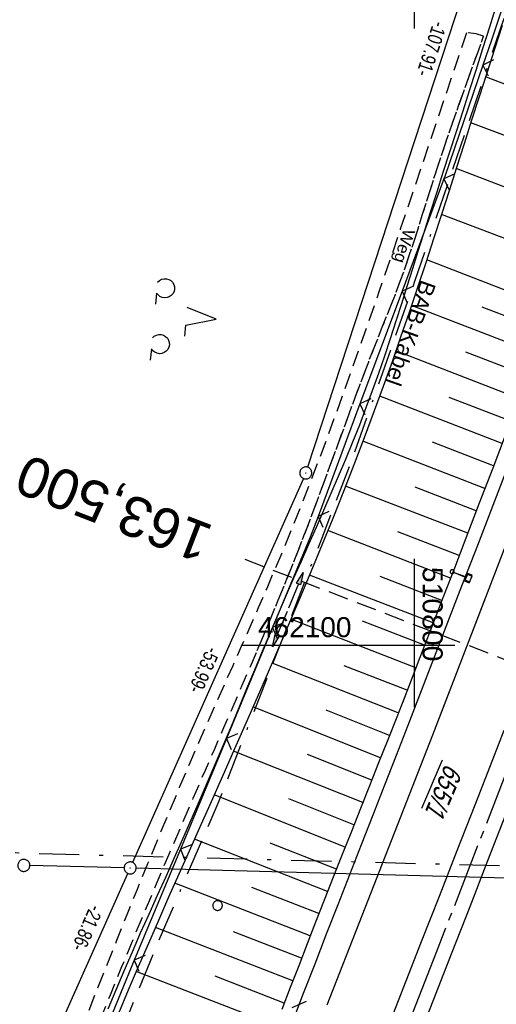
# Model space of a CAD drawing. Extents: x 510409 to 510963, y 461447 to 462240.
# Tile 22 of 25: x 510751 to 510810, y 462055 to 462178. Entities that reach past the tile are written whole.
import ezdxf
from ezdxf.enums import TextEntityAlignment as Align

# ---------------------------------------------------------------- set-up
doc = ezdxf.new("R2010")
doc.units = 0
doc.header["$LTSCALE"] = 10
doc.header["$MEASUREMENT"] = 0
for name, pattern in [('ACAD_ISO16W100', [73, 15, -6.5, 15, -6.5, 15, -7, 1, -7]), ('ACHSE', [5.5, 4, -0.5, 0.5, -0.5]), ('AUSGEZOGEN', [0]), ('LT00', [0]), ('LT08', [0.42, 0.2, -0.1, 0.02, -0.1]), ('LT11', [0.3, 0.2, -0.1]), ('LT17', [0.15, 0.1, -0.05])]:
    doc.linetypes.add(name, pattern=pattern)
doc.layers.get('0').update_dxf_attribs({"linetype": 'LT00'})
for name, color, linetype in [('--EK_FBR', 1, 'LT00'), ('--EK_ST-93-1', 30, 'LT17'), ('--EL_DFK_AB_L', 21, 'LT00'), ('--EL_DFK_AB_P', 7, 'LT00'), ('-AX-093', 35, 'ACHSE'), ('ABSTAND', 8, 'LT00'), ('BAB-KABEL', 220, 'ACAD_ISO16W100'), ('BAB-KABEL_TEXT', 221, 'Continuous'), ('BEMAßUNG', 255, 'Continuous'), ('DFK_AB_FLNR', 7, 'Continuous'), ('DFK_AB_L', 21, 'LT00'), ('DFK_AB_P', 7, 'LT00'), ('DFK_GZPKT', 250, 'LT00'), ('DFK_KATASTER', 250, 'LT00'), ('DFK_NUTZUNG', 250, 'LT00'), ('DFK_VERMPKT', 252, 'LT00'), ('FELDWEG_TEXT', 1, 'Continuous'), ('GEMEINDEGRENZE', 3, 'LT08'), ('PFEIL', 140, 'AUSGEZOGEN'), ('V106_AFBR_BAB', 250, 'LT00'), ('V106_BOESCH', 250, 'LT00'), ('V106_BOSCHUNG', 250, 'LT00'), ('V106_ERDWEG', 250, 'LT11'), ('V106_GRABEN', 250, 'LT00'), ('V106_LD_MARK', 250, 'LT00'), ('V106_RASTER', 250, 'LT00'), ('V106_SCHILD_K', 1, 'LT00'), ('V106_ZAUN', 40, 'LT00'), ('V107_AFBR_BAB', 250, 'LT00'), ('V107_BOESCH', 250, 'LT00'), ('V107_BOSCHUNG', 250, 'LT00'), ('V107_ERDWEG', 250, 'LT11'), ('V107_GRABEN', 250, 'LT00'), ('V107_LD_MARK', 250, 'LT00'), ('V107_RASTER', 250, 'LT00'), ('V107_SCHILD_K', 1, 'LT00'), ('V107_ZAUN', 40, 'LT00')]:
    doc.layers.add(name, color=color, linetype=linetype)
doc.styles.add('Beschrift', font='ARIAL.TTF')
doc.styles.get("Standard").update_dxf_attribs({"font": 'ARIAL.TTF'})

# ---------------------------------------------------------------- blocks, each defined once
blk = doc.blocks.new('SYMB7010')
at = {"color": 0, "linetype": 'ByBlock'}
for points in [[(-0.031408, 0.499213), (-0.093728, 0.49134), (-0.15457, 0.475719), (-0.212975, 0.452595), (-0.268021, 0.422333), (-0.31884, 0.385411), (-0.36463, 0.342411), (-0.40467, 0.29401), (-0.438329, 0.240973), (-0.465074, 0.184136), (-0.484486, 0.124395), (-0.496256, 0.062692), (-0.5002, 0)], [(-0.5002, 0), (-0.496256, -0.062692), (-0.484486, -0.124395), (-0.465075, -0.184136), (-0.438329, -0.240973), (-0.404671, -0.29401), (-0.36463, -0.342411), (-0.31884, -0.385411), (-0.268021, -0.422333), (-0.212975, -0.452595), (-0.154571, -0.475719), (-0.093728, -0.49134), (-0.031408, -0.499213), (0.031408, -0.499213)], [(0.5002, 0), (0.496256, 0.062692), (0.484485, 0.124395), (0.465074, 0.184136), (0.438329, 0.240973), (0.40467, 0.29401), (0.36463, 0.342411), (0.31884, 0.385411), (0.268021, 0.422333), (0.212975, 0.452595), (0.15457, 0.475719), (0.093728, 0.49134), (0.031408, 0.499213), (-0.031408, 0.499213)], [(0.031408, -0.499213), (0.093728, -0.491341), (0.15457, -0.475719), (0.212975, -0.452595), (0.268021, -0.422333), (0.31884, -0.385411), (0.36463, -0.342411), (0.404671, -0.294011), (0.438329, -0.240974), (0.465075, -0.184136), (0.484486, -0.124395), (0.496256, -0.062692), (0.500201, 0)]]:
    blk.add_lwpolyline(points, dxfattribs=at)
blk = doc.blocks.new('SYMB0003')
at = {"color": 0, "linetype": 'ByBlock'}
for p, q in [((-0.015712, 0), (0.010166, 0.012015)), ((0, -0.021257), (-0.015712, 0)), ((0.010166, 0.012015), (0, -0.021257))]:
    blk.add_line(p, q, dxfattribs=at)
for points in [[(-0.031395, 0.499013), (-0.093691, 0.491144), (-0.154509, 0.475528), (-0.21289, 0.452414), (-0.267913, 0.422164), (-0.318712, 0.385257), (-0.364484, 0.342274), (-0.404509, 0.293893), (-0.438154, 0.240877), (-0.464888, 0.184062), (-0.484292, 0.124345), (-0.496058, 0.062667), (-0.5, 0)], [(-0.5, 0), (-0.496058, -0.062667), (-0.484292, -0.124345), (-0.464888, -0.184062), (-0.438154, -0.240877), (-0.404509, -0.293893), (-0.364485, -0.342274), (-0.318712, -0.385257), (-0.267914, -0.422164), (-0.21289, -0.452414), (-0.154509, -0.475529), (-0.093691, -0.491144), (-0.031395, -0.499014), (0.031395, -0.499014)], [(0.5, 0), (0.496057, 0.062667), (0.484292, 0.124345), (0.464888, 0.184062), (0.438153, 0.240877), (0.404509, 0.293893), (0.364484, 0.342274), (0.318712, 0.385257), (0.267913, 0.422164), (0.21289, 0.452414), (0.154509, 0.475528), (0.093691, 0.491144), (0.031395, 0.499013), (-0.031395, 0.499013)], [(0.031395, -0.499014), (0.093691, -0.491144), (0.154509, -0.475529), (0.21289, -0.452414), (0.267914, -0.422164), (0.318712, -0.385257), (0.364485, -0.342274), (0.404509, -0.293893), (0.438154, -0.240877), (0.464889, -0.184062), (0.484292, -0.124345), (0.496058, -0.062667), (0.5, 0)]]:
    blk.add_lwpolyline(points, dxfattribs=at)
blk = doc.blocks.new('Pfreil3')
at = {"layer": 'PFEIL'}
blk.add_hatch(color=256, dxfattribs=at).paths.add_polyline_path([(-1.55, 0.27), (-1.55, -0.27), (0, 0)])
for p, q in [((-1.55, 0), (-4.83, 0)), ((-1.55, -0.27), (-1.55, 0.27)), ((-1.55, 0.27), (0, 0)), ((0, 0), (-1.55, -0.27))]:
    blk.add_line(p, q, dxfattribs=at)
blk = doc.blocks.new('SYMB1263')
at = {"color": 0, "linetype": 'ByBlock'}
for p, q in [((0.014231, 0.098982), (-0.014231, 0.098982)), ((-0.014231, -0.098982), (0.014232, -0.098982))]:
    blk.add_line(p, q, dxfattribs=at)
for points in [[(0, 0.1), (0, 0.75), (0.18, 0.75), (0.18, 1), (-0.18, 1), (-0.18, 0.75), (0, 0.75)], [(-0.014231, 0.098982), (-0.041542, 0.090963), (-0.065486, 0.075575), (-0.084125, 0.054064), (-0.095949, 0.028173), (-0.1, 0)], [(-0.1, 0), (-0.095949, -0.028173), (-0.084125, -0.054064), (-0.065486, -0.075575), (-0.041541, -0.090963), (-0.014231, -0.098982)], [(0.1, 0), (0.095949, 0.028173), (0.084125, 0.054064), (0.065486, 0.075575), (0.041541, 0.090963), (0.014231, 0.098982)], [(0.014232, -0.098982), (0.041542, -0.090963), (0.065486, -0.075575), (0.084125, -0.054064), (0.095949, -0.028173), (0.1, 0)]]:
    blk.add_lwpolyline(points, dxfattribs=at)
blk = doc.blocks.new('SYMB0024')
at = {"color": 0, "linetype": 'ByBlock'}
for p, q in [((-0.5, 0.5), (0, 0)), ((0, 0), (0.5, 0.5))]:
    blk.add_line(p, q, dxfattribs=at)
blk = doc.blocks.new('_Oblique')
at = {"color": 0, "linetype": 'ByBlock', "lineweight": -2}
blk.add_line((-0.5, -0.5), (0.5, 0.5), dxfattribs=at)
blk = doc.blocks.new('SYMB7201')
at = {"color": 0, "linetype": 'ByBlock'}
for p, q in [((0, 0.385), (-0.11, 0.015)), ((-0.255, -0.385), (-0.115, -0.385)), ((0.445, -0.385), (0.585, -0.385))]:
    blk.add_line(p, q, dxfattribs=at)
for points in [[(0.25, 0.015), (0.11, 0.015), (0, 0.385)], [(-0.393816, -0.383308), (-0.416239, -0.362945), (-0.432849, -0.337617), (-0.442589, -0.308936), (-0.444836, -0.27873), (-0.439449, -0.248923), (-0.426769, -0.221415), (-0.407606, -0.197958), (-0.38318, -0.180047), (-0.355047, -0.168823), (-0.325, -0.165), (-0.294953, -0.168823), (-0.26682, -0.180047), (-0.242394, -0.197959), (-0.223231, -0.221415), (-0.210551, -0.248923), (-0.205164, -0.27873), (-0.207411, -0.308936), (-0.21715, -0.337617), (-0.233761, -0.362945), (-0.256184, -0.383308)], [(0.306185, -0.383308), (0.283761, -0.362945), (0.267151, -0.337617), (0.257411, -0.308936), (0.255164, -0.27873), (0.260552, -0.248923), (0.273231, -0.221415), (0.292394, -0.197958), (0.31682, -0.180047), (0.344953, -0.168823), (0.375, -0.165), (0.405047, -0.168823), (0.43318, -0.180047), (0.457606, -0.197959), (0.476769, -0.221415), (0.489449, -0.248923), (0.494836, -0.27873), (0.492589, -0.308936), (0.48285, -0.337617), (0.466239, -0.362945), (0.443816, -0.383308)]]:
    blk.add_lwpolyline(points, dxfattribs=at)

msp = doc.modelspace()

# ---------------------------------------------------------------- linework, layer by layer
at = {"layer": '--EK_FBR'}
for points in [[(510834.5, 462182.29), (510833.29, 462179.08), (510831.97, 462175.59), (510830.66, 462172.1), (510829.35, 462168.61), (510828.04, 462165.12), (510826.73, 462161.63), (510825.41, 462158.15), (510823.91, 462154.22), (510822.41, 462150.29), (510820.9, 462146.37), (510819.39, 462142.44), (510817.87, 462138.52), (510816.36, 462134.6), (510814.23, 462129.06), (510812.09, 462123.53), (510809.96, 462118), (510807.83, 462112.46), (510805.66, 462106.84), (510803.49, 462101.21), (510801.31, 462095.59), (510800.02, 462092.26)], [(510848.49, 462176.31), (510847.73, 462174.28), (510846.1, 462169.9), (510844.46, 462165.53), (510842.82, 462161.16), (510841.18, 462156.79), (510839.54, 462152.42), (510837.78, 462147.77), (510836.01, 462143.11), (510834.25, 462138.46), (510832.48, 462133.81), (510830.7, 462129.16), (510828.57, 462123.56), (510826.43, 462117.95), (510824.28, 462112.35), (510822.14, 462106.74), (510817.86, 462095.63), (510813.57, 462084.53), (510811.34, 462078.8), (510809.11, 462073.07), (510806.88, 462067.34), (510804.65, 462061.61), (510802.94, 462057.23), (510801.23, 462052.86)], [(510812.09, 462123.53), (510809.96, 462118), (510807.83, 462112.46), (510805.66, 462106.84), (510803.49, 462101.21), (510801.31, 462095.59), (510799.13, 462089.97), (510797.68, 462086.24), (510796.22, 462082.51), (510794.77, 462078.78), (510793.31, 462075.05), (510791.85, 462071.32), (510790.4, 462067.59), (510788.96, 462063.89), (510787.53, 462060.18), (510786.09, 462056.48), (510784.65, 462052.77)], [(510811.16, 462089.35), (510809.73, 462085.69), (510807.5, 462080.01), (510805.28, 462074.32), (510803.06, 462068.63), (510800.83, 462062.94), (510797.94, 462055.58), (510795.06, 462048.23)]]:
    msp.add_lwpolyline(points, dxfattribs=at)
at = {"layer": '--EK_ST-93-1', "ltscale": 2.5}
msp.add_line((510816.16, 462096.3), (510778.83, 462110.7), dxfattribs=at)
at = {"layer": '--EL_DFK_AB_L'}
for p, q in [((510809.75, 462192.86), (510786.63, 462122.22)), ((510786.1, 462120.82), (510764.77, 462072.87)), ((510818.02, 462070.74), (510765.21, 462072.16)), ((510755.88, 462052.9), (510764.16, 462071.49))]:
    msp.add_line(p, q, dxfattribs=at)
at = {"layer": '-AX-093', "ltscale": 0.2}
msp.add_lwpolyline([(510846.81, 462177.02), (510838.94, 462156.03), (510829.99, 462132.38), (510820.96, 462108.76), (510811.86, 462085.17), (510802.68, 462061.61), (510793.43, 462038.08), (510784.1, 462014.58), (510774.7, 461991.1), (510765.23, 461967.66), (510755.68, 461944.25), (510746.06, 461920.86), (510736.36, 461897.51), (510726.59, 461874.19), (510716.75, 461850.9), (510706.83, 461827.64), (510696.84, 461804.41), (510686.78, 461781.21)], dxfattribs=at)
at = {"layer": 'BAB-KABEL', "ltscale": 0.03, "flags": 128}
msp.add_lwpolyline([(510815.21, 462190.53), (510811.58, 462179.56), (510799.99, 462145.42), (510792.3, 462123.57), (510788.4, 462113.38), (510775.42, 462080.22), (510767.99, 462063.07), (510763.58, 462052.25), (510748.97, 462015.85), (510734.11, 461980.27), (510735.75, 461974.12), (510736.3, 461969.77), (510735.01, 461960.35), (510733.54, 461953.45), (510732.61, 461950.41), (510729.47, 461946.14), (510717.02, 461929.17), (510709.92, 461919.39), (510706.51, 461914.6), (510702.82, 461908.04), (510700.42, 461898.74), (510695.62, 461884.42), (510690.81, 461869.93), (510686.88, 461857.98), (510685.04, 461853.83), (510680.25, 461842.12), (510675.81, 461831.33), (510671.31, 461820.47), (510665.83, 461807.09), (510656.08, 461788.01), (510650.66, 461774.89), (510648.64, 461770.11), (510642.06, 461754.06), (510636.12, 461740.44), (510627.53, 461719.32), (510619.09, 461699.24), (510611.54, 461681.69), (510608.24, 461670.02), (510604.02, 461655.46), (510601.7, 461651), (510594.84, 461637.69), (510586.41, 461620.58), (510581.53, 461610.56), (510577.23, 461600.39), (510569.71, 461582.7), (510561.2, 461562.13), (510551.36, 461540.29), (510542.35, 461520.11), (510535.47, 461505.34)], dxfattribs=at)
at = {"layer": 'DFK_AB_L'}
for p, q in [((510809.75, 462192.86), (510786.63, 462122.22)), ((510786.1, 462120.82), (510764.77, 462072.87)), ((510818.02, 462070.74), (510765.21, 462072.16)), ((510755.88, 462052.9), (510764.16, 462071.49))]:
    msp.add_line(p, q, dxfattribs=at)
at = {"layer": 'DFK_KATASTER'}
msp.add_line((510763.71, 462072.2), (510751.93, 462072.48), dxfattribs=at)
at = {"layer": 'GEMEINDEGRENZE', "ltscale": 2.5, "flags": 128}
msp.add_lwpolyline([(510945.49, 462085.16), (510892.45, 462077.18), (510863.76, 462074.03), (510849.73, 462074.6), (510849.28, 462073.45), (510818.76, 462072.22), (510751.23, 462074), (510714.51, 462075.57), (510708.76, 462062.67), (510699.36, 462039.39), (510687.22, 462002.53), (510677.74, 461974.03), (510652.62, 461972.43), (510599.25, 462005.24)], dxfattribs=at)
at = {"layer": 'V106_AFBR_BAB'}
msp.add_lwpolyline([(510834.5, 462182.29), (510833.29, 462179.08), (510831.97, 462175.59), (510830.66, 462172.1), (510829.35, 462168.61), (510828.04, 462165.12), (510826.73, 462161.63), (510825.41, 462158.15), (510823.91, 462154.22), (510822.41, 462150.29), (510820.9, 462146.37), (510819.39, 462142.44), (510817.87, 462138.52), (510816.36, 462134.6), (510814.23, 462129.06), (510812.09, 462123.53), (510809.96, 462118), (510807.83, 462112.46), (510805.66, 462106.84), (510803.49, 462101.21), (510801.31, 462095.59), (510800.02, 462092.26)], dxfattribs=at)
at = {"layer": 'V106_BOESCH'}
msp.add_lwpolyline([(510832.93, 462182.96), (510831.78, 462179.84), (510830.47, 462176.34), (510829.16, 462172.85), (510827.84, 462169.36), (510826.52, 462165.87), (510825.19, 462162.38), (510823.86, 462158.9), (510820.85, 462151.02), (510817.83, 462143.14), (510814.81, 462135.27), (510813.13, 462130.89), (510811.44, 462126.51), (510809.76, 462122.13), (510808.07, 462117.75), (510806.39, 462113.37), (510804.96, 462109.64), (510803.53, 462105.92), (510802.1, 462102.19), (510800.66, 462098.47), (510799.21, 462094.75), (510798.46, 462092.82)], dxfattribs=at)
at = {"layer": 'V106_BOSCHUNG'}
for p, q in [((510825.97, 462164.44), (510808.85, 462170.97)), ((510823.84, 462158.84), (510807.01, 462165.25)), ((510821.69, 462153.23), (510805.19, 462159.52)), ((510819.55, 462147.63), (510803.36, 462153.8)), ((510817.39, 462142), (510801.51, 462148.11)), ((510815.24, 462136.39), (510799.61, 462142.43)), ((510816.31, 462139.19), (510808.44, 462142.23)), ((510813.09, 462130.79), (510797.65, 462136.75)), ((510814.16, 462133.59), (510806.4, 462136.59)), ((510810.93, 462125.19), (510795.63, 462131.1)), ((510812.01, 462127.99), (510804.33, 462130.95)), ((510808.78, 462119.59), (510793.53, 462125.48)), ((510809.86, 462122.39), (510802.22, 462125.34)), ((510806.63, 462113.99), (510791.37, 462119.88)), ((510807.7, 462116.79), (510800.08, 462119.73)), ((510804.48, 462108.39), (510789.14, 462114.31)), ((510805.55, 462111.19), (510797.91, 462114.14)), ((510802.32, 462102.78), (510786.85, 462108.76)), ((510803.4, 462105.58), (510795.7, 462108.56)), ((510800.16, 462097.18), (510784.53, 462103.24)), ((510801.24, 462099.99), (510793.47, 462102.99)), ((510799.06, 462094.37), (510791.21, 462097.43))]:
    msp.add_line(p, q, dxfattribs=at)
at = {"layer": 'V106_ERDWEG', "flags": 128}
for points in [[(510806.47, 462176.5), (510805.06, 462172.29), (510803.65, 462168.09), (510802.24, 462163.88), (510800.82, 462159.67), (510799.52, 462155.82), (510798.21, 462151.96), (510796.9, 462148.1), (510795.57, 462144.25), (510794.24, 462140.4), (510793.22, 462137.49), (510792.2, 462134.58), (510791.16, 462131.68), (510790.11, 462128.78), (510789.05, 462125.88), (510787.96, 462122.99), (510786.86, 462120.12), (510785.73, 462117.24), (510784.58, 462114.39), (510783.58, 462111.95), (510782.56, 462109.52), (510781.52, 462107.1), (510780.47, 462104.68), (510779.41, 462102.26), (510778.42, 462100.01)], [(510808.61, 462176.05), (510807.7, 462176.34), (510806.47, 462176.5)], [(510780.33, 462099.33), (510780.74, 462100.3), (510781.86, 462102.95), (510782.96, 462105.62), (510784.05, 462108.29), (510785.12, 462110.97), (510786.17, 462113.65), (510787, 462115.82), (510787.81, 462117.99), (510788.62, 462120.17), (510789.42, 462122.35), (510790.22, 462124.53), (510791.01, 462126.7), (510791.81, 462128.88), (510792.62, 462131.06), (510793.43, 462133.23), (510794.26, 462135.4), (510795.1, 462137.56), (510795.96, 462139.72), (510796.37, 462140.74), (510796.78, 462141.76), (510797.19, 462142.79), (510797.6, 462143.81), (510798.21, 462145.46), (510798.81, 462147.12), (510799.37, 462148.79), (510799.93, 462150.46), (510800.46, 462152.14), (510801, 462153.82), (510801.52, 462155.5), (510802.05, 462157.18), (510802.59, 462158.86), (510803.3, 462161.03), (510804.03, 462163.18), (510804.77, 462165.34), (510805.52, 462167.48), (510806.28, 462169.63), (510807.05, 462171.77), (510807.83, 462173.91), (510808.61, 462176.05)]]:
    msp.add_lwpolyline(points, dxfattribs=at)
at = {"layer": 'V106_GRABEN'}
for points in [[(510810.18, 462179.9), (510809.33, 462177.2), (510808.49, 462174.49), (510807.64, 462171.79), (510806.82, 462169.23), (510806.01, 462166.68), (510805.18, 462164.13), (510804.36, 462161.58), (510803.54, 462159.03), (510802.72, 462156.47), (510801.9, 462153.92), (510801.09, 462151.36), (510800.4, 462149.18), (510799.72, 462146.99), (510799.04, 462144.81), (510798.35, 462142.63), (510797.65, 462140.45), (510796.94, 462138.27), (510796.22, 462136.1), (510795.47, 462133.94), (510794.71, 462131.78), (510793.92, 462129.64), (510793.09, 462127.48), (510792.23, 462125.34), (510791.35, 462123.2), (510790.45, 462121.07), (510789.54, 462118.94), (510788.62, 462116.82), (510787.68, 462114.71), (510786.75, 462112.59), (510785.81, 462110.47), (510784.88, 462108.36), (510783.95, 462106.23), (510782.95, 462103.9), (510781.95, 462101.56), (510780.97, 462099.22), (510780.92, 462099.12)], [(510810.95, 462177.39), (510809.97, 462174.42), (510809, 462171.44), (510808.05, 462168.5), (510807.11, 462165.56), (510806.17, 462162.62), (510805.24, 462159.68), (510804.3, 462156.74), (510803.36, 462153.8), (510802.4, 462150.86), (510801.39, 462147.76), (510800.36, 462144.66), (510799.31, 462141.56), (510798.25, 462138.48), (510797.17, 462135.4), (510796.07, 462132.32), (510794.95, 462129.26), (510793.69, 462125.89), (510792.4, 462122.53), (510791.09, 462119.18), (510789.76, 462115.84), (510788.4, 462112.51), (510787.03, 462109.18), (510785.64, 462105.86), (510784.07, 462102.16), (510782.52, 462098.54)]]:
    msp.add_lwpolyline(points, dxfattribs=at)
at = {"layer": 'V106_LD_MARK'}
msp.add_lwpolyline([(510837.37, 462181.06), (510836.72, 462179.3), (510828.2, 462156.62), (510819.61, 462133.97), (510810.95, 462111.35), (510803.14, 462091.15)], dxfattribs=at)
at = {"layer": 'V106_RASTER'}
for p, q in [((510800, 462092.27), (510800, 462110.77)), ((510778.46, 462100), (510805, 462100))]:
    msp.add_line(p, q, dxfattribs=at)
at = {"layer": 'V106_ZAUN'}
for p, q in [((510803.66, 462158.26), (510798.42, 462144.2)), ((510798.42, 462144.2), (510793.17, 462130.15)), ((510793.17, 462130.15), (510787.93, 462116.09)), ((510782.26, 462102.21), (510780.97, 462099.1))]:
    msp.add_line(p, q, dxfattribs=at)
for points in [[(510813.29, 462186.67), (510809.59, 462175.57), (510808.52, 462172.44)], [(510808.52, 462172.44), (510803.76, 462158.52), (510803.66, 462158.26)], [(510787.93, 462116.09), (510786.96, 462113.5), (510782.26, 462102.21)]]:
    msp.add_lwpolyline(points, dxfattribs=at)
at = {"layer": 'V107_AFBR_BAB'}
for points in [[(510848.49, 462176.31), (510847.73, 462174.28), (510846.1, 462169.9), (510844.46, 462165.53), (510842.82, 462161.16), (510841.18, 462156.79), (510839.54, 462152.42), (510837.78, 462147.77), (510836.01, 462143.11), (510834.25, 462138.46), (510832.48, 462133.81), (510830.7, 462129.16), (510828.57, 462123.56), (510826.43, 462117.95), (510824.28, 462112.35), (510822.14, 462106.74), (510817.86, 462095.63), (510813.57, 462084.53), (510811.34, 462078.8), (510809.11, 462073.07), (510806.88, 462067.34), (510804.65, 462061.61), (510802.94, 462057.23), (510801.23, 462052.86)], [(510812.09, 462123.53), (510809.96, 462118), (510807.83, 462112.46), (510805.66, 462106.84), (510803.49, 462101.21), (510801.31, 462095.59), (510799.13, 462089.97), (510797.68, 462086.24), (510796.22, 462082.51), (510794.77, 462078.78), (510793.31, 462075.05), (510791.85, 462071.32), (510790.4, 462067.59), (510788.96, 462063.89), (510787.53, 462060.18), (510786.09, 462056.48), (510784.65, 462052.77)], [(510811.16, 462089.35), (510809.73, 462085.69), (510807.5, 462080.01), (510805.28, 462074.32), (510803.06, 462068.63), (510800.83, 462062.94), (510797.94, 462055.58), (510795.06, 462048.23)]]:
    msp.add_lwpolyline(points, dxfattribs=at)
at = {"layer": 'V107_BOESCH'}
msp.add_lwpolyline([(510811.44, 462126.51), (510809.76, 462122.13), (510808.07, 462117.75), (510806.39, 462113.37), (510804.96, 462109.64), (510803.53, 462105.92), (510802.1, 462102.19), (510800.66, 462098.47), (510799.21, 462094.75), (510797.76, 462091.03), (510796.63, 462088.17), (510795.5, 462085.31), (510794.36, 462082.45), (510793.22, 462079.59), (510792.09, 462076.73), (510790.95, 462073.87), (510789.82, 462071.01), (510788.7, 462068.15), (510787.63, 462065.42), (510786.57, 462062.69), (510785.51, 462059.96), (510784.45, 462057.23), (510783.39, 462054.5)], dxfattribs=at)
at = {"layer": 'V107_BOSCHUNG'}
for p, q in [((510825.97, 462164.44), (510808.85, 462170.97)), ((510823.84, 462158.84), (510807.01, 462165.25)), ((510821.69, 462153.23), (510805.19, 462159.52)), ((510819.55, 462147.63), (510803.36, 462153.8)), ((510817.39, 462142), (510801.51, 462148.11)), ((510815.24, 462136.39), (510799.61, 462142.43)), ((510816.31, 462139.19), (510808.44, 462142.23)), ((510813.09, 462130.79), (510797.65, 462136.75)), ((510814.16, 462133.59), (510806.4, 462136.59)), ((510810.93, 462125.19), (510795.63, 462131.1)), ((510812.01, 462127.99), (510804.33, 462130.95)), ((510808.78, 462119.59), (510793.53, 462125.48)), ((510809.86, 462122.39), (510802.22, 462125.34)), ((510806.63, 462113.99), (510791.37, 462119.88)), ((510807.7, 462116.79), (510800.08, 462119.73)), ((510804.48, 462108.39), (510789.14, 462114.31)), ((510805.55, 462111.19), (510797.91, 462114.14)), ((510802.32, 462102.78), (510786.85, 462108.76)), ((510803.4, 462105.58), (510795.7, 462108.56)), ((510800.16, 462097.18), (510784.53, 462103.24)), ((510801.24, 462099.99), (510793.47, 462102.99)), ((510797.96, 462091.55), (510782.18, 462097.76)), ((510799.06, 462094.37), (510791.21, 462097.43)), ((510795.75, 462085.94), (510779.8, 462092.28)), ((510796.86, 462088.74), (510788.93, 462091.88)), ((510793.53, 462080.37), (510777.38, 462086.78)), ((510794.64, 462083.15), (510786.62, 462086.34)), ((510791.32, 462074.79), (510774.95, 462081.29)), ((510792.42, 462077.58), (510784.29, 462080.81)), ((510789.12, 462069.24), (510772.49, 462075.78)), ((510790.22, 462072.02), (510781.97, 462075.28)), ((510786.95, 462063.68), (510770.04, 462070.26)), ((510788.04, 462066.47), (510779.65, 462069.74)), ((510784.79, 462058.1), (510767.61, 462064.75)), ((510785.87, 462060.9), (510777.35, 462064.2)), ((510782.61, 462052.49), (510765.23, 462059.26)), ((510783.7, 462055.29), (510775.06, 462058.65))]:
    msp.add_line(p, q, dxfattribs=at)
at = {"layer": 'V107_ERDWEG', "flags": 128}
for points in [[(510806.47, 462176.5), (510805.06, 462172.29), (510803.65, 462168.09), (510802.24, 462163.88), (510800.82, 462159.67), (510799.52, 462155.82), (510798.21, 462151.96), (510796.9, 462148.1), (510795.57, 462144.25), (510794.24, 462140.4), (510793.22, 462137.49), (510792.2, 462134.58), (510791.16, 462131.68), (510790.11, 462128.78), (510789.05, 462125.88), (510787.96, 462122.99), (510786.86, 462120.12), (510785.73, 462117.24), (510784.58, 462114.39), (510783.58, 462111.95), (510782.56, 462109.52), (510781.52, 462107.1), (510780.47, 462104.68), (510779.41, 462102.26), (510778.34, 462099.85), (510777.27, 462097.44), (510776.2, 462095.03), (510775.13, 462092.62), (510774.07, 462090.21), (510773.01, 462087.8), (510771.96, 462085.38), (510770.6, 462082.22), (510769.26, 462079.05), (510767.94, 462075.87), (510766.63, 462072.69), (510765.33, 462069.5), (510764.04, 462066.31), (510762.76, 462063.11), (510761.48, 462059.91), (510760.21, 462056.71), (510758.93, 462053.5), (510757.69, 462050.38), (510756.44, 462047.26), (510755.19, 462044.15), (510753.94, 462041.04), (510752.67, 462037.93), (510751.4, 462034.83), (510750.12, 462031.74), (510748.82, 462028.66), (510747.51, 462025.6), (510746.18, 462022.55), (510745.25, 462020.43), (510744.31, 462018.32), (510743.37, 462016.22), (510742.43, 462014.11), (510741.5, 462012), (510740.57, 462009.89), (510739.65, 462007.76), (510738.74, 462005.62), (510737.84, 462003.47), (510736.97, 462001.3), (510736.11, 461999.12), (510735.28, 461996.9), (510734.47, 461994.66), (510733.7, 461992.4), (510733.34, 461991.33), (510732.99, 461990.25), (510732.63, 461989.18), (510732.27, 461988.11), (510731.89, 461987.05), (510731.5, 461986.01), (510731.07, 461984.99), (510730.62, 461983.99), (510730.14, 461983.02), (510729.61, 461982.09), (510729.04, 461981.19), (510728.42, 461980.33), (510727.74, 461979.51), (510727.03, 461978.77), (510726.26, 461978.06), (510725.45, 461977.4), (510724.59, 461976.77), (510723.71, 461976.17), (510722.8, 461975.59), (510721.86, 461975.04), (510720.91, 461974.5), (510719.96, 461973.98), (510719, 461973.46), (510717.99, 461972.92), (510716.99, 461972.39), (510715.98, 461971.88), (510714.97, 461971.39), (510713.95, 461970.93), (510712.92, 461970.52), (510711.87, 461970.15), (510710.8, 461969.84), (510709.99, 461969.64), (510709.17, 461969.47), (510708.35, 461969.32), (510707.51, 461969.18), (510706.68, 461969.05)], [(510808.61, 462176.05), (510807.7, 462176.34), (510806.47, 462176.5)], [(510710.62, 461965.01), (510710.67, 461965.4), (510710.73, 461965.79), (510710.81, 461966.16), (510710.92, 461966.53), (510711.09, 461966.94), (510711.31, 461967.33), (510711.55, 461967.71), (510711.81, 461968.09), (510719.98, 461971.81), (510720.94, 461972.32), (510721.89, 461972.84), (510722.83, 461973.37), (510723.75, 461973.91), (510724.66, 461974.46), (510725.54, 461975.04), (510726.39, 461975.64), (510727.2, 461976.27), (510727.98, 461976.93), (510728.72, 461977.62), (510729.4, 461978.36), (510730.09, 461979.21), (510730.71, 461980.11), (510731.29, 461981.05), (510731.82, 461982.02), (510732.31, 461983.04), (510732.76, 461984.08), (510733.18, 461985.15), (510733.58, 461986.23), (510733.96, 461987.33), (510734.33, 461988.44), (510734.69, 461989.56), (510735.05, 461990.68), (510735.41, 461991.79), (510736.13, 461993.9), (510736.88, 461995.98), (510737.66, 461998.04), (510738.46, 462000.07), (510739.28, 462002.08), (510740.13, 462004.08), (510740.99, 462006.06), (510741.86, 462008.03), (510742.74, 462009.99), (510743.62, 462011.94), (510744.51, 462013.89), (510745.4, 462015.84), (510746.29, 462017.79), (510747.16, 462019.74), (510748.03, 462021.7), (510749.14, 462024.25), (510750.22, 462026.81), (510751.28, 462029.38), (510752.34, 462031.96), (510753.38, 462034.55), (510754.41, 462037.15), (510755.44, 462039.75), (510756.46, 462042.36), (510757.48, 462044.97), (510758.5, 462047.58), (510759.53, 462050.18), (510760.57, 462052.78), (510761.99, 462056.33), (510763.43, 462059.86), (510764.89, 462063.38), (510766.36, 462066.9), (510767.85, 462070.41), (510769.34, 462073.92), (510770.84, 462077.42), (510772.35, 462080.91), (510773.87, 462084.41), (510775.02, 462087.05), (510776.17, 462089.7), (510777.32, 462092.34), (510778.47, 462094.99), (510779.61, 462097.64), (510780.74, 462100.3), (510781.86, 462102.95), (510782.96, 462105.62), (510784.05, 462108.29), (510785.12, 462110.97), (510786.17, 462113.65), (510787, 462115.82), (510787.81, 462117.99), (510788.62, 462120.17), (510789.42, 462122.35), (510790.22, 462124.53), (510791.01, 462126.7), (510791.81, 462128.88), (510792.62, 462131.06), (510793.43, 462133.23), (510794.26, 462135.4), (510795.1, 462137.56), (510795.96, 462139.72), (510796.37, 462140.74), (510796.78, 462141.76), (510797.19, 462142.79), (510797.6, 462143.81), (510798.21, 462145.46), (510798.81, 462147.12), (510799.37, 462148.79), (510799.93, 462150.46), (510800.46, 462152.14), (510801, 462153.82), (510801.52, 462155.5), (510802.05, 462157.18), (510802.59, 462158.86), (510803.3, 462161.03), (510804.03, 462163.18), (510804.77, 462165.34), (510805.52, 462167.48), (510806.28, 462169.63), (510807.05, 462171.77), (510807.83, 462173.91), (510808.61, 462176.05)]]:
    msp.add_lwpolyline(points, dxfattribs=at)
at = {"layer": 'V107_GRABEN'}
for points in [[(510810.18, 462179.9), (510809.33, 462177.2), (510808.49, 462174.49), (510807.64, 462171.79), (510806.82, 462169.23), (510806.01, 462166.68), (510805.18, 462164.13), (510804.36, 462161.58), (510803.54, 462159.03), (510802.72, 462156.47), (510801.9, 462153.92), (510801.09, 462151.36), (510800.4, 462149.18), (510799.72, 462146.99), (510799.04, 462144.81), (510798.35, 462142.63), (510797.65, 462140.45), (510796.94, 462138.27), (510796.22, 462136.1), (510795.47, 462133.94), (510794.71, 462131.78), (510793.92, 462129.64), (510793.09, 462127.48), (510792.23, 462125.34), (510791.35, 462123.2), (510790.45, 462121.07), (510789.54, 462118.94), (510788.62, 462116.82), (510787.68, 462114.71), (510786.75, 462112.59), (510785.81, 462110.47), (510784.88, 462108.36), (510783.95, 462106.23), (510782.95, 462103.9), (510781.95, 462101.56), (510780.97, 462099.22), (510779.99, 462096.88), (510779.01, 462094.54), (510778.04, 462092.19), (510777.06, 462089.85), (510776.08, 462087.51), (510775.09, 462085.17), (510774.1, 462082.83), (510773.09, 462080.5), (510772.05, 462078.14), (510771.01, 462075.78), (510769.96, 462073.43), (510768.9, 462071.08), (510767.84, 462068.73), (510766.78, 462066.38), (510765.73, 462064.02), (510764.69, 462061.66), (510763.66, 462059.3), (510762.65, 462056.93), (510761.65, 462054.55)], [(510810.95, 462177.39), (510809.97, 462174.42), (510809, 462171.44), (510808.05, 462168.5), (510807.11, 462165.56), (510806.17, 462162.62), (510805.24, 462159.68), (510804.3, 462156.74), (510803.36, 462153.8), (510802.4, 462150.86), (510801.39, 462147.76), (510800.36, 462144.66), (510799.31, 462141.56), (510798.25, 462138.48), (510797.17, 462135.4), (510796.07, 462132.32), (510794.95, 462129.26), (510793.69, 462125.89), (510792.4, 462122.53), (510791.09, 462119.18), (510789.76, 462115.84), (510788.4, 462112.51), (510787.03, 462109.18), (510785.64, 462105.86), (510784.07, 462102.16), (510782.49, 462098.47), (510780.89, 462094.78), (510779.28, 462091.1), (510777.66, 462087.42), (510776.04, 462083.74), (510774.4, 462080.07), (510773.12, 462077.18), (510771.83, 462074.29), (510770.55, 462071.41), (510769.27, 462068.52), (510767.99, 462065.62), (510766.73, 462062.73), (510765.47, 462059.83), (510764.23, 462056.92), (510763, 462054.01)]]:
    msp.add_lwpolyline(points, dxfattribs=at)
at = {"layer": 'V107_LD_MARK'}
msp.add_lwpolyline([(510837.37, 462181.06), (510836.72, 462179.3), (510828.2, 462156.62), (510819.61, 462133.97), (510810.95, 462111.35), (510802.22, 462088.76), (510793.41, 462066.19), (510789.04, 462055.05)], dxfattribs=at)
at = {"layer": 'V107_RASTER'}
for p, q in [((510800, 462177.03), (510800, 462197.03)), ((510800, 462095), (510800, 462105)), ((510795, 462100), (510805, 462100))]:
    msp.add_line(p, q, dxfattribs=at)
at = {"layer": 'V107_ZAUN'}
for p, q in [((510803.66, 462158.26), (510798.42, 462144.2)), ((510798.42, 462144.2), (510793.17, 462130.15)), ((510793.17, 462130.15), (510787.93, 462116.09)), ((510782.26, 462102.21), (510776.5, 462088.36)), ((510776.5, 462088.36), (510770.74, 462074.51)), ((510770.74, 462074.51), (510764.98, 462060.66)), ((510764.98, 462060.66), (510759.22, 462046.81))]:
    msp.add_line(p, q, dxfattribs=at)
for points in [[(510813.29, 462186.67), (510809.59, 462175.57), (510808.52, 462172.44)], [(510808.52, 462172.44), (510803.76, 462158.52), (510803.66, 462158.26)], [(510787.93, 462116.09), (510786.96, 462113.5), (510782.26, 462102.21)]]:
    msp.add_lwpolyline(points, dxfattribs=at)

# ---------------------------------------------------------------- block references
at = {"layer": '--EL_DFK_AB_P', "xscale": 1.500000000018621, "yscale": 1.5, "zscale": 1.5, "rotation": 264.7377099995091}
for p in [(510786.4, 462121.51), (510764.46, 462072.18)]:
    msp.add_blockref('SYMB0003', p, dxfattribs=at)
at = {"layer": 'BEMAßUNG', "xscale": 1.4, "yscale": 1.4, "zscale": 1.4, "rotation": 158.7596210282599}
msp.add_blockref('_Oblique', (510785.56, 462055.12), dxfattribs=at)
at = {"layer": 'DFK_AB_P', "xscale": 1.500000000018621, "yscale": 1.5, "zscale": 1.5, "rotation": 264.7377099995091}
for p in [(510786.4, 462121.51), (510764.46, 462072.18)]:
    msp.add_blockref('SYMB0003', p, dxfattribs=at)
at = {"layer": 'DFK_GZPKT', "xscale": 1.500000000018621, "yscale": 1.5, "zscale": 1.5, "rotation": 264.7377099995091}
msp.add_blockref('SYMB7010', (510751.18, 462072.5), dxfattribs=at)
at = {"layer": 'DFK_NUTZUNG', "xscale": 10.00000000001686, "yscale": 10, "zscale": 10, "rotation": 264.7377100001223}
msp.add_blockref('SYMB7201', (510771.35, 462141.08), dxfattribs=at)
at = {"layer": 'DFK_VERMPKT', "xscale": 1.200000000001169, "yscale": 1.200000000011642, "zscale": 1.2, "rotation": 264.7377100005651}
msp.add_blockref('SYMB7010', (510775.38, 462067.48), dxfattribs=at)
at = {"layer": 'PFEIL'}
for p, rotation in [((510786.09, 462109.09), 67.51865762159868), ((510782.25, 462099.8), 247.5187141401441)]:
    msp.add_blockref('Pfreil3', p, dxfattribs=dict(at, rotation=rotation))
at = {"layer": 'V106_SCHILD_K', "xscale": 2.500000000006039, "yscale": 2.5, "zscale": 2.5, "rotation": 250.2675099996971}
msp.add_blockref('SYMB1263', (510804.69, 462109.17), dxfattribs=at)
at = {"layer": 'V106_ZAUN', "yscale": 2.099999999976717, "zscale": 2.1}
for p, xscale, rotation in [((510808.52, 462172.44), 2.099999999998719, 251.1033499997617), ((510803.66, 462158.26), 2.099999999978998, 249.5401199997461), ((510798.42, 462144.2), 2.099999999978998, 249.5401199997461), ((510793.17, 462130.15), 2.099999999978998, 249.5401199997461), ((510787.93, 462116.09), 2.099999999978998, 249.5401199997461), ((510782.26, 462102.21), 2.100000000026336, 247.4127799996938)]:
    msp.add_blockref('SYMB0024', p, dxfattribs=dict(at, xscale=xscale, rotation=rotation))
at = {"layer": 'V107_SCHILD_K', "xscale": 2.500000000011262, "yscale": 2.5, "zscale": 2.5, "rotation": 246.8654999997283}
msp.add_blockref('SYMB1263', (510804.69, 462109.17), dxfattribs=at)
at = {"layer": 'V107_ZAUN', "yscale": 2.099999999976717, "zscale": 2.1}
for p, xscale, rotation in [((510808.52, 462172.44), 2.10000000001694, 251.1043499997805), ((510803.66, 462158.26), 2.100000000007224, 249.5417499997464), ((510798.42, 462144.2), 2.100000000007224, 249.5417499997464), ((510793.17, 462130.15), 2.100000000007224, 249.5417499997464), ((510787.93, 462116.09), 2.100000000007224, 249.5417499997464), ((510782.26, 462102.21), 2.100000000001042, 247.4110599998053), ((510776.5, 462088.36), 2.100000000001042, 247.4110599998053), ((510770.74, 462074.51), 2.100000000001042, 247.4110599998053), ((510764.98, 462060.66), 2.100000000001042, 247.4110599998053)]:
    msp.add_blockref('SYMB0024', p, dxfattribs=dict(at, xscale=xscale, rotation=rotation))

# ---------------------------------------------------------------- texts
at = {"layer": '--EK_ST-93-1', "style": 'Beschrift'}
msp.add_text('163,500', height=5, rotation=-201.102, dxfattribs=at).set_placement((510774.17, 462112.5), align=Align.MIDDLE_LEFT)
at = {"layer": 'ABSTAND', "width": 0.75}
for s, rotation, p in [(' -107.91-', -108.1204, (510802.53, 462178.55)), (' -53.99-', -113.977, (510774.32, 462100.42)), (' -21.86-', -113.9737, (510759.73, 462068.19))]:
    msp.add_text(s, height=1.8, rotation=rotation, dxfattribs=at).set_placement(p)
at = {"layer": 'BAB-KABEL_TEXT', "insert": (510798.52, 462139.31), "char_height": 2, "attachment_point": 8, "rotation": 250.6155, "style": 'Beschrift'}
msp.add_mtext('BAB-Kabel', dxfattribs=at)
at = {"layer": 'DFK_AB_FLNR', "oblique": 13.754, "width": 0.75}
msp.add_text('%%U655/1', height=2.5, rotation=246.8655, dxfattribs=at).set_placement((510803.86, 462085.33))
at = {"layer": 'FELDWEG_TEXT', "insert": (510798.2, 462152.25), "char_height": 1.5, "attachment_point": 7, "rotation": 252.9932, "style": 'Beschrift'}
msp.add_mtext('Weg', dxfattribs=at)
at = {"layer": 'V106_RASTER'}
for s, rotation, width, p in [(' 510800', -89.9992, 1.014, (510801, 462110.77)), (' 462100', 0.0008, 1.002, (510779.46, 462101))]:
    msp.add_text(s, height=2.5, rotation=rotation, dxfattribs=dict(at, width=width)).set_placement(p)

doc.saveas('drawing.dxf')
